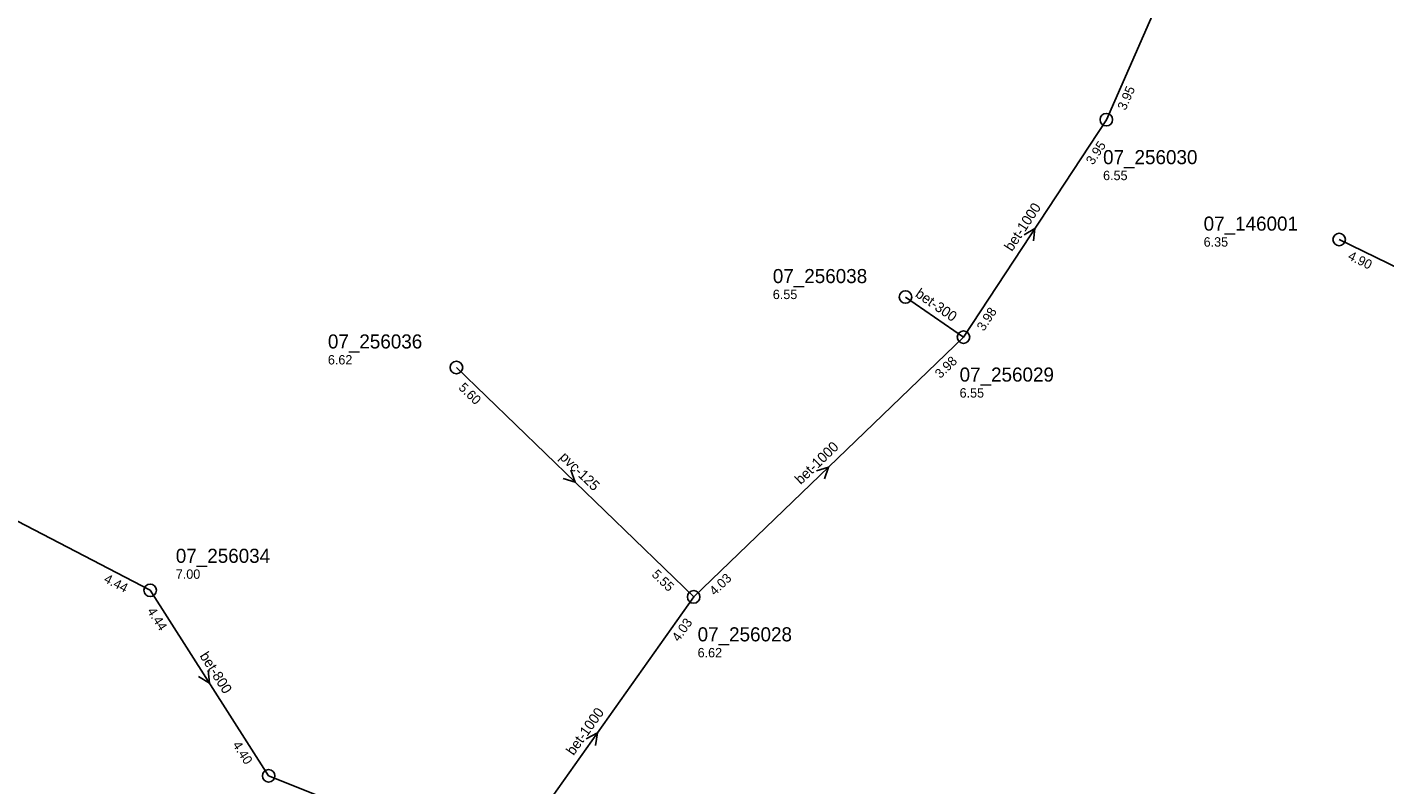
# Model space of a CAD drawing. Header units: metres. Extents: x 163992 to 165429, y 447924 to 449146.
# Tile 26 of 34: x 164804 to 164977, y 448573 to 448670. Entities that reach past the tile are written whole.
import ezdxf

# ---------------------------------------------------------------- set-up
doc = ezdxf.new("R2010")
doc.units = ezdxf.units.M

msp = doc.modelspace()

# ---------------------------------------------------------------- linework, layer by layer
at = {"layer": 'CON_BxH1000x1000mm', "linetype": 'Continuous'}
for points in [[(164941.852, 448658.405), (164965.942, 448713.354)], [(164923.607, 448630.627), (164941.852, 448658.405)], [(164889.157, 448597.448), (164923.607, 448630.627)], [(164864.555, 448562.704), (164889.157, 448597.448)]]:
    msp.add_lwpolyline(points, dxfattribs=at)
at = {"layer": 'CON_BxH125x125mm', "linetype": 'Continuous'}
msp.add_lwpolyline([(164889.157, 448597.448), (164858.86, 448626.75)], dxfattribs=at)
at = {"layer": 'CON_BxH300x300mm', "linetype": 'Continuous'}
for points in [[(164971.576, 448643.102), (164993.526, 448632.405)], [(164923.607, 448630.627), (164916.2, 448635.75)]]:
    msp.add_lwpolyline(points, dxfattribs=at)
at = {"layer": 'CON_BxH800x800mm', "linetype": 'Continuous'}
for points in [[(164819.761, 448598.293), (164781.679, 448618.12)], [(164834.875, 448574.594), (164819.761, 448598.293)], [(164864.555, 448562.704), (164834.875, 448574.594)]]:
    msp.add_lwpolyline(points, dxfattribs=at)
at = {"layer": 'NOD_inspectieput'}
for centre in [(164941.85, 448658.41), (164971.58, 448643.1), (164916.2, 448635.75), (164923.61, 448630.63), (164858.86, 448626.75), (164819.76, 448598.29), (164889.16, 448597.45), (164834.88, 448574.59)]:
    msp.add_circle(centre, 0.8, dxfattribs=at)
at = {"layer": 'PIJL'}
for points in [[(164931.34, 448643.71), (164932.73, 448644.52), (164932.54, 448642.92)], [(164873.47, 448613.62), (164874.01, 448612.1), (164872.47, 448612.58)], [(164904.85, 448613.56), (164906.38, 448614.04), (164905.84, 448612.52)], [(164827.15, 448588.04), (164827.32, 448586.44), (164825.94, 448587.27)], [(164875.44, 448579.32), (164876.86, 448580.08), (164876.61, 448578.48)]]:
    msp.add_lwpolyline(points, dxfattribs=at)

# ---------------------------------------------------------------- texts
at = {"layer": 'DMM_BxH1000x1000mm'}
for rotation, p in [(56.7, (164929.8, 448641.49)), (43.92, (164902.83, 448611.72)), (54.7, (164873.82, 448577.11))]:
    msp.add_text('bet-1000', height=1.3, rotation=rotation, dxfattribs=at).set_placement(p)
at = {"layer": 'DMM_BxH125x125mm'}
msp.add_text('pvc-125', height=1.3, rotation=-44.04, dxfattribs=at).set_placement((164871.95, 448615.19))
at = {"layer": 'DMM_BxH300x300mm'}
msp.add_text('bet-300', height=1.3, rotation=-34.67, dxfattribs=at).set_placement((164917.35, 448635.89))
at = {"layer": 'DMM_BxH800x800mm'}
msp.add_text('bet-800', height=1.3, rotation=-57.47, dxfattribs=at).set_placement((164826.02, 448589.92))
at = {"layer": 'INV_BxH1000x1000mm'}
for s, rotation, p in [('3.95', 66.33, (164944.3, 448659.51)), ('3.95', 56.7, (164940.15, 448652.54)), ('3.98', 56.7, (164926.21, 448631.31)), ('3.98', 43.92, (164920.65, 448625.28)), ('4.03', 43.92, (164891.85, 448597.54)), ('4.03', 54.7, (164887.25, 448591.64))]:
    msp.add_text(s, height=1.2, rotation=rotation, dxfattribs=at).set_placement(p)
at = {"layer": 'INV_BxH125x125mm'}
for s, p in [('5.60', (164859.05, 448624.07)), ('5.55', (164883.71, 448600.21))]:
    msp.add_text(s, height=1.2, rotation=-44.04, dxfattribs=at).set_placement(p)
at = {"layer": 'INV_BxH300x300mm'}
msp.add_text('4.90', height=1.2, rotation=-25.98, dxfattribs=at).set_placement((164972.59, 448640.61))
at = {"layer": 'INV_BxH800x800mm'}
for s, rotation, p in [('4.44', -27.5, (164813.75, 448599.39)), ('4.44', -57.47, (164819.32, 448595.64)), ('4.40', -57.47, (164830.22, 448578.55))]:
    msp.add_text(s, height=1.2, rotation=rotation, dxfattribs=at).set_placement(p)
at = {"layer": 'NLV_inspectieput'}
for s, p in [('6.55', (164941.43, 448650.68)), ('6.35', (164954.27, 448642.19)), ('6.55', (164899.26, 448635.49)), ('6.62', (164842.45, 448627.14)), ('6.55', (164923.11, 448622.91)), ('7.00', (164823.03, 448599.76)), ('6.62', (164889.66, 448589.73))]:
    msp.add_text(s, height=1.2, dxfattribs=at).set_placement(p)
at = {"layer": 'NNR_inspectieput'}
for s, p in [('07_256030', (164941.43, 448652.72)), ('07_146001', (164954.27, 448644.23)), ('07_256038', (164899.26, 448637.53)), ('07_256036', (164842.45, 448629.18)), ('07_256029', (164923.11, 448624.95)), ('07_256034', (164823.03, 448601.8)), ('07_256028', (164889.66, 448591.77))]:
    msp.add_text(s, height=1.8, dxfattribs=at).set_placement(p)

doc.saveas('drawing.dxf')
